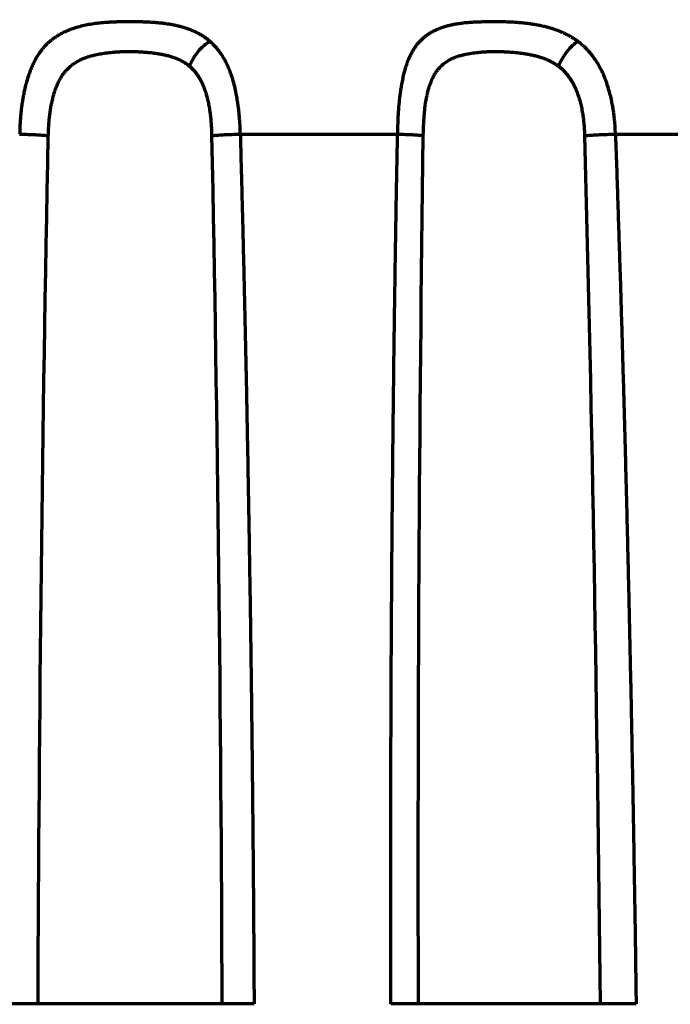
# Model space of a CAD drawing. Header units: millimetres. Extents: x -170 to 6906, y -2212 to 4257.
# Tile 173 of 256: x 4921 to 4931, y -1053 to -1037. Entities that reach past the tile are written whole.
import ezdxf

# ---------------------------------------------------------------- set-up
doc = ezdxf.new("R2010")
doc.units = ezdxf.units.MM
doc.layers.add('1', color=7, linetype='Continuous', true_color=0xffffff)
doc.styles.add('PC_TEXTSTYLE', font='ISOCP.SHX', dxfattribs={"width": 0.707, "bigfont": 'GBCBIG.SHX'})
doc.dimstyles.new('GB_DIMSTYLE', dxfattribs={"dimtxt": 50, "dimasz": 40, "dimexe": 1, "dimexo": 0, "dimgap": 1.5, "dimtad": 1, "dimdec": 1, "dimdsep": 46, "dimtxsty": 'PC_TEXTSTYLE', "dimcen": 0, "dimclrd": 256, "dimclrt": 3, "dimadec": 1, "dimazin": 2, "dimtp": 0.1, "dimtm": 0.1, "dimtfac": 0.71, "dimtdec": 1, "dimtmove": 0, "dimatfit": 3, "dimfxl": 1, "dimtfill": 1, "dimarcsym": 0})

# ---------------------------------------------------------------- blocks, each defined once
blk = doc.blocks.new('*D40')
at = {"lineweight": -2, "transparency": 16777216}
for p, q in [((5298.604, -811.424), (5142.709, -938.982)), ((4772.638, -1241.784), (5111.751, -964.312))]:
    blk.add_line(p, q, dxfattribs=at)
at = {"lineweight": 18, "transparency": 16777216}
blk.add_solid([(5138.487, -933.822), (5146.931, -944.141), (5111.751, -964.312)], dxfattribs=at)
at = {"layer": 'Defpoints', "color": 0, "lineweight": 18, "transparency": 16777216}
for p in [(5111.751, -964.312), (4772.638, -1241.784)]:
    blk.add_point(p, dxfattribs=at)
at = {"color": 3, "lineweight": 18, "transparency": 16777216, "insert": (5244.525, -821.426), "char_height": 50, "attachment_point": 5, "rotation": 39.291, "style": 'PC_TEXTSTYLE', "bg_fill": 3, "box_fill_scale": 1.1, "bg_fill_color": 256, "bg_fill_true_color": 13158600, "bg_fill_transparency": 0}
blk.add_mtext('R625', dxfattribs=at)

msp = doc.modelspace()

# ---------------------------------------------------------------- linework, layer by layer
at = {"color": 0, "lineweight": 18}
msp.add_arc((4772.638, -1241.784), 438.165, 198.70552, 161.36953, dxfattribs=at)
at = {"layer": '1', "color": 0, "linetype": 'Continuous', "lineweight": 70}
for points, knots in [([(4922.638, -1037.354), (4922.633, -1037.354), (4922.621, -1037.354), (4922.604, -1037.354), (4922.587, -1037.354), (4922.57, -1037.354), (4922.554, -1037.354), (4922.538, -1037.354), (4922.523, -1037.354), (4922.508, -1037.355), (4922.493, -1037.355), (4922.479, -1037.355), (4922.465, -1037.355), (4922.452, -1037.356), (4922.439, -1037.356), (4922.426, -1037.356), (4922.414, -1037.357), (4922.402, -1037.357), (4922.39, -1037.358), (4922.379, -1037.358), (4922.368, -1037.358), (4922.357, -1037.359), (4922.347, -1037.359), (4922.338, -1037.36), (4922.328, -1037.36), (4922.319, -1037.361), (4922.311, -1037.361), (4922.303, -1037.362), (4922.295, -1037.362), (4922.287, -1037.363), (4922.265, -1037.364), (4922.228, -1037.367), (4922.176, -1037.371), (4922.124, -1037.377), (4922.073, -1037.383), (4922.022, -1037.39), (4921.971, -1037.399), (4921.902, -1037.412), (4921.82, -1037.431), (4921.729, -1037.458), (4921.652, -1037.486), (4921.581, -1037.516), (4921.516, -1037.549), (4921.456, -1037.585), (4921.406, -1037.619), (4921.365, -1037.649), (4921.332, -1037.676), (4921.303, -1037.703), (4921.274, -1037.731), (4921.244, -1037.764), (4921.215, -1037.797), (4921.189, -1037.832), (4921.163, -1037.867), (4921.14, -1037.903), (4921.118, -1037.94), (4921.097, -1037.977), (4921.078, -1038.015), (4921.06, -1038.052), (4921.043, -1038.09), (4921.027, -1038.128), (4921.012, -1038.166), (4920.999, -1038.204), (4920.977, -1038.267), (4920.953, -1038.351), (4920.928, -1038.452), (4920.911, -1038.533), (4920.898, -1038.608), (4920.886, -1038.683), (4920.875, -1038.762), (4920.867, -1038.836), (4920.861, -1038.904), (4920.856, -1038.966), (4920.853, -1039.022), (4920.851, -1039.071), (4920.849, -1039.113), (4920.849, -1039.149), (4920.848, -1039.17), (4920.848, -1039.179)], [0, 0, 0, 0, 0.005196, 0.010283, 0.015261, 0.020131, 0.024893, 0.029547, 0.034094, 0.038534, 0.042867, 0.047092, 0.051211, 0.055222, 0.059126, 0.062922, 0.066611, 0.070191, 0.073662, 0.077024, 0.080278, 0.083421, 0.086455, 0.089378, 0.092191, 0.094894, 0.097485, 0.099965, 0.102334, 0.104591, 0.106735, 0.122722, 0.138821, 0.155035, 0.171369, 0.187828, 0.204416, 0.221138, 0.257062, 0.289603, 0.318636, 0.34404, 0.3735, 0.399871, 0.423026, 0.442811, 0.459105, 0.471814, 0.488963, 0.50591, 0.522635, 0.539127, 0.555381, 0.571394, 0.587161, 0.602676, 0.617931, 0.632917, 0.647628, 0.662056, 0.676195, 0.690038, 0.703579, 0.744319, 0.778088, 0.804744, 0.824193, 0.850799, 0.87544, 0.898098, 0.918758, 0.937408, 0.954032, 0.968619, 0.981151, 0.991617, 1, 1, 1, 1]), ([(4923.938, -1037.671), (4923.934, -1037.667), (4923.926, -1037.661), (4923.914, -1037.651), (4923.902, -1037.642), (4923.89, -1037.632), (4923.877, -1037.623), (4923.865, -1037.614), (4923.852, -1037.605), (4923.84, -1037.597), (4923.827, -1037.589), (4923.814, -1037.58), (4923.801, -1037.572), (4923.788, -1037.565), (4923.775, -1037.557), (4923.761, -1037.55), (4923.748, -1037.542), (4923.734, -1037.535), (4923.72, -1037.529), (4923.707, -1037.522), (4923.693, -1037.515), (4923.679, -1037.509), (4923.665, -1037.503), (4923.651, -1037.497), (4923.636, -1037.491), (4923.622, -1037.485), (4923.608, -1037.479), (4923.593, -1037.474), (4923.578, -1037.469), (4923.564, -1037.464), (4923.549, -1037.459), (4923.534, -1037.454), (4923.519, -1037.449), (4923.504, -1037.445), (4923.489, -1037.44), (4923.474, -1037.436), (4923.459, -1037.432), (4923.443, -1037.428), (4923.428, -1037.424), (4923.412, -1037.421), (4923.397, -1037.417), (4923.381, -1037.413), (4923.366, -1037.41), (4923.35, -1037.407), (4923.334, -1037.404), (4923.318, -1037.401), (4923.302, -1037.398), (4923.286, -1037.395), (4923.27, -1037.393), (4923.254, -1037.39), (4923.238, -1037.388), (4923.222, -1037.385), (4923.206, -1037.383), (4923.19, -1037.381), (4923.173, -1037.379), (4923.157, -1037.377), (4923.141, -1037.375), (4923.124, -1037.374), (4923.108, -1037.372), (4923.091, -1037.37), (4923.075, -1037.369), (4923.058, -1037.368), (4923.042, -1037.366), (4923.025, -1037.365), (4923.008, -1037.364), (4922.992, -1037.363), (4922.975, -1037.362), (4922.958, -1037.361), (4922.942, -1037.36), (4922.925, -1037.359), (4922.908, -1037.359), (4922.891, -1037.358), (4922.874, -1037.357), (4922.858, -1037.357), (4922.841, -1037.356), (4922.824, -1037.356), (4922.807, -1037.356), (4922.79, -1037.355), (4922.773, -1037.355), (4922.757, -1037.355), (4922.74, -1037.355), (4922.723, -1037.354), (4922.706, -1037.354), (4922.689, -1037.354), (4922.672, -1037.354), (4922.655, -1037.354), (4922.644, -1037.354), (4922.638, -1037.354)], [0, 0, 0, 0, 0.013212, 0.026367, 0.039467, 0.052512, 0.065504, 0.078444, 0.091334, 0.104174, 0.116966, 0.12971, 0.142408, 0.155061, 0.16767, 0.180235, 0.192759, 0.205241, 0.217683, 0.230085, 0.242449, 0.254775, 0.267063, 0.279316, 0.291532, 0.303714, 0.315862, 0.327977, 0.340058, 0.352107, 0.364125, 0.376112, 0.388068, 0.399994, 0.411891, 0.423759, 0.435599, 0.44741, 0.459195, 0.470952, 0.482682, 0.494387, 0.506065, 0.517718, 0.529346, 0.54095, 0.552529, 0.564084, 0.575616, 0.587124, 0.59861, 0.610073, 0.621515, 0.632934, 0.644332, 0.655709, 0.667066, 0.678401, 0.689717, 0.701014, 0.712291, 0.723549, 0.734788, 0.74601, 0.757213, 0.768399, 0.779568, 0.79072, 0.801856, 0.812975, 0.824079, 0.835166, 0.846238, 0.857295, 0.868338, 0.879365, 0.890379, 0.901379, 0.912367, 0.923345, 0.934313, 0.945272, 0.956226, 0.967174, 0.978118, 0.989059, 1, 1, 1, 1]), ([(4929.908, -1037.671), (4929.904, -1037.668), (4929.895, -1037.661), (4929.882, -1037.652), (4929.868, -1037.643), (4929.855, -1037.634), (4929.841, -1037.625), (4929.827, -1037.616), (4929.814, -1037.608), (4929.8, -1037.599), (4929.786, -1037.591), (4929.772, -1037.583), (4929.757, -1037.576), (4929.743, -1037.568), (4929.729, -1037.561), (4929.714, -1037.553), (4929.7, -1037.546), (4929.685, -1037.54), (4929.671, -1037.533), (4929.656, -1037.526), (4929.641, -1037.52), (4929.626, -1037.514), (4929.611, -1037.507), (4929.596, -1037.501), (4929.581, -1037.496), (4929.566, -1037.49), (4929.551, -1037.485), (4929.535, -1037.479), (4929.52, -1037.474), (4929.504, -1037.469), (4929.489, -1037.464), (4929.473, -1037.459), (4929.458, -1037.455), (4929.442, -1037.45), (4929.426, -1037.446), (4929.411, -1037.441), (4929.395, -1037.437), (4929.379, -1037.433), (4929.363, -1037.429), (4929.347, -1037.426), (4929.331, -1037.422), (4929.315, -1037.419), (4929.299, -1037.415), (4929.283, -1037.412), (4929.267, -1037.409), (4929.251, -1037.406), (4929.234, -1037.403), (4929.218, -1037.4), (4929.202, -1037.397), (4929.186, -1037.395), (4929.169, -1037.392), (4929.153, -1037.39), (4929.136, -1037.387), (4929.12, -1037.385), (4929.104, -1037.383), (4929.087, -1037.381), (4929.071, -1037.379), (4929.054, -1037.377), (4929.038, -1037.376), (4929.021, -1037.374), (4929.005, -1037.372), (4928.988, -1037.371), (4928.972, -1037.369), (4928.955, -1037.368), (4928.939, -1037.367), (4928.922, -1037.366), (4928.906, -1037.364), (4928.851, -1037.361), (4928.764, -1037.357), (4928.647, -1037.354), (4928.545, -1037.354), (4928.458, -1037.354), (4928.385, -1037.355), (4928.317, -1037.357), (4928.252, -1037.359), (4928.187, -1037.363), (4928.127, -1037.367), (4928.073, -1037.372), (4928.024, -1037.378), (4927.981, -1037.384), (4927.942, -1037.39), (4927.908, -1037.395), (4927.879, -1037.401), (4927.854, -1037.406), (4927.834, -1037.41), (4927.819, -1037.414), (4927.807, -1037.417), (4927.796, -1037.42), (4927.783, -1037.423), (4927.767, -1037.428), (4927.752, -1037.432), (4927.736, -1037.437), (4927.721, -1037.442), (4927.705, -1037.447), (4927.69, -1037.453), (4927.675, -1037.458), (4927.66, -1037.464), (4927.645, -1037.47), (4927.631, -1037.476), (4927.616, -1037.482), (4927.602, -1037.489), (4927.588, -1037.495), (4927.573, -1037.502), (4927.56, -1037.509), (4927.546, -1037.517), (4927.532, -1037.524), (4927.518, -1037.532), (4927.505, -1037.54), (4927.492, -1037.548), (4927.479, -1037.557), (4927.466, -1037.565), (4927.453, -1037.574), (4927.44, -1037.583), (4927.428, -1037.593), (4927.416, -1037.603), (4927.404, -1037.612), (4927.38, -1037.633), (4927.346, -1037.664), (4927.304, -1037.711), (4927.266, -1037.762), (4927.23, -1037.818), (4927.196, -1037.878), (4927.166, -1037.942), (4927.144, -1037.994), (4927.129, -1038.036), (4927.117, -1038.072), (4927.101, -1038.123), (4927.083, -1038.189), (4927.063, -1038.273), (4927.046, -1038.363), (4927.032, -1038.446), (4927.023, -1038.508), (4927.017, -1038.557), (4927.012, -1038.6), (4927.007, -1038.643), (4927.003, -1038.685), (4926.999, -1038.726), (4926.996, -1038.766), (4926.993, -1038.805), (4926.99, -1038.843), (4926.988, -1038.88), (4926.986, -1038.916), (4926.985, -1038.95), (4926.984, -1038.984), (4926.983, -1039.016), (4926.982, -1039.046), (4926.982, -1039.076), (4926.981, -1039.103), (4926.981, -1039.13), (4926.981, -1039.155), (4926.981, -1039.171), (4926.981, -1039.179)], [0, 0, 0, 0, 0.003969, 0.007923, 0.01186, 0.015782, 0.019688, 0.02358, 0.027457, 0.03132, 0.035169, 0.039005, 0.042827, 0.046636, 0.050432, 0.054216, 0.057988, 0.061748, 0.065496, 0.069233, 0.072958, 0.076673, 0.080377, 0.08407, 0.087753, 0.091426, 0.095089, 0.098742, 0.102385, 0.106019, 0.109644, 0.11326, 0.116867, 0.120465, 0.124054, 0.127635, 0.131208, 0.134773, 0.138329, 0.141878, 0.145419, 0.148952, 0.152477, 0.155995, 0.159506, 0.163009, 0.166505, 0.169994, 0.173476, 0.176952, 0.18042, 0.183882, 0.187338, 0.190787, 0.194229, 0.197665, 0.201096, 0.20452, 0.207938, 0.21135, 0.214757, 0.218157, 0.221553, 0.224942, 0.228327, 0.231706, 0.23508, 0.238449, 0.265024, 0.288582, 0.309266, 0.327196, 0.342425, 0.354956, 0.370108, 0.384321, 0.39758, 0.40987, 0.421176, 0.431482, 0.440773, 0.449035, 0.456254, 0.462417, 0.467514, 0.471535, 0.474473, 0.476322, 0.480542, 0.484772, 0.489015, 0.493269, 0.497535, 0.501812, 0.506102, 0.510405, 0.51472, 0.519048, 0.523389, 0.527744, 0.532112, 0.536494, 0.54089, 0.545301, 0.549727, 0.554168, 0.558626, 0.563101, 0.567593, 0.572104, 0.576633, 0.581182, 0.585751, 0.59034, 0.594949, 0.599578, 0.604225, 0.622501, 0.641003, 0.659702, 0.678562, 0.697573, 0.716743, 0.736071, 0.742017, 0.751614, 0.764903, 0.781931, 0.802753, 0.826901, 0.846074, 0.860195, 0.869215, 0.878885, 0.88828, 0.897397, 0.906234, 0.91479, 0.923065, 0.931056, 0.938763, 0.946185, 0.953321, 0.96017, 0.966731, 0.973003, 0.978986, 0.984679, 0.990079, 0.995186, 1, 1, 1, 1]), ([(4923.605, -1038.074), (4923.62, -1038.035), (4923.659, -1037.953), (4923.741, -1037.833), (4923.839, -1037.733), (4923.906, -1037.688), (4923.938, -1037.671)], [0, 0, 0, 0, 0.246969, 0.500446, 0.753924, 1, 1, 1, 1]), ([(4924.429, -1039.179), (4924.429, -1039.173), (4924.428, -1039.159), (4924.428, -1039.138), (4924.427, -1039.116), (4924.427, -1039.093), (4924.426, -1039.069), (4924.425, -1039.044), (4924.424, -1039.018), (4924.422, -1038.991), (4924.42, -1038.963), (4924.418, -1038.934), (4924.416, -1038.904), (4924.413, -1038.873), (4924.41, -1038.841), (4924.407, -1038.808), (4924.403, -1038.775), (4924.399, -1038.741), (4924.392, -1038.688), (4924.38, -1038.613), (4924.362, -1038.512), (4924.338, -1038.4), (4924.308, -1038.289), (4924.273, -1038.185), (4924.237, -1038.093), (4924.198, -1038.01), (4924.16, -1037.942), (4924.125, -1037.886), (4924.094, -1037.841), (4924.063, -1037.802), (4924.035, -1037.767), (4924.007, -1037.738), (4923.982, -1037.712), (4923.959, -1037.69), (4923.945, -1037.677), (4923.938, -1037.671)], [0, 0, 0, 0, 0.010718, 0.022031, 0.033937, 0.046435, 0.059519, 0.07319, 0.087443, 0.102277, 0.117689, 0.133677, 0.150239, 0.167373, 0.185077, 0.203348, 0.222185, 0.241585, 0.261547, 0.312327, 0.371604, 0.439244, 0.515068, 0.581635, 0.644709, 0.704303, 0.76044, 0.800906, 0.83826, 0.872559, 0.903859, 0.93221, 0.957659, 0.980244, 1, 1, 1, 1]), ([(4929.593, -1038.074), (4929.61, -1038.035), (4929.651, -1037.952), (4929.732, -1037.832), (4929.822, -1037.733), (4929.881, -1037.688), (4929.908, -1037.671)], [0, 0, 0, 0, 0.247694, 0.501896, 0.756099, 1, 1, 1, 1]), ([(4930.517, -1039.179), (4930.517, -1039.173), (4930.517, -1039.159), (4930.516, -1039.138), (4930.515, -1039.116), (4930.514, -1039.093), (4930.513, -1039.069), (4930.512, -1039.044), (4930.51, -1039.018), (4930.508, -1038.991), (4930.505, -1038.963), (4930.502, -1038.934), (4930.499, -1038.904), (4930.496, -1038.873), (4930.491, -1038.841), (4930.487, -1038.808), (4930.482, -1038.775), (4930.476, -1038.741), (4930.467, -1038.688), (4930.451, -1038.613), (4930.427, -1038.512), (4930.395, -1038.4), (4930.356, -1038.289), (4930.312, -1038.185), (4930.267, -1038.093), (4930.219, -1038.01), (4930.172, -1037.942), (4930.13, -1037.886), (4930.092, -1037.841), (4930.056, -1037.802), (4930.022, -1037.767), (4929.99, -1037.738), (4929.96, -1037.712), (4929.933, -1037.69), (4929.916, -1037.677), (4929.908, -1037.671)], [0, 0, 0, 0, 0.010718, 0.022031, 0.033937, 0.046434, 0.059519, 0.07319, 0.087443, 0.102277, 0.117689, 0.133677, 0.150239, 0.167373, 0.185077, 0.203348, 0.222185, 0.241585, 0.261547, 0.312327, 0.371604, 0.439243, 0.515068, 0.581635, 0.644709, 0.704303, 0.76044, 0.800906, 0.83826, 0.872559, 0.903859, 0.93221, 0.957659, 0.980244, 1, 1, 1, 1]), ([(4921.313, -1039.206), (4921.313, -1039.197), (4921.314, -1039.179), (4921.315, -1039.152), (4921.316, -1039.124), (4921.318, -1039.094), (4921.319, -1039.064), (4921.321, -1039.033), (4921.324, -1039.001), (4921.326, -1038.969), (4921.331, -1038.919), (4921.338, -1038.852), (4921.349, -1038.771), (4921.361, -1038.702), (4921.373, -1038.644), (4921.384, -1038.596), (4921.397, -1038.545), (4921.412, -1038.495), (4921.43, -1038.443), (4921.45, -1038.391), (4921.473, -1038.34), (4921.499, -1038.288), (4921.529, -1038.239), (4921.562, -1038.191), (4921.59, -1038.156), (4921.614, -1038.13), (4921.635, -1038.109), (4921.66, -1038.086), (4921.69, -1038.06), (4921.735, -1038.027), (4921.793, -1037.991), (4921.861, -1037.957), (4921.922, -1037.933), (4921.975, -1037.915), (4922.019, -1037.902), (4922.053, -1037.894), (4922.101, -1037.883), (4922.173, -1037.869), (4922.273, -1037.854), (4922.37, -1037.844), (4922.441, -1037.84), (4922.495, -1037.837), (4922.546, -1037.835), (4922.603, -1037.835), (4922.659, -1037.835), (4922.716, -1037.836), (4922.773, -1037.838), (4922.832, -1037.841), (4922.891, -1037.845), (4922.95, -1037.85), (4923.012, -1037.857), (4923.075, -1037.866), (4923.139, -1037.876), (4923.204, -1037.89), (4923.269, -1037.906), (4923.321, -1037.922), (4923.358, -1037.935), (4923.383, -1037.945), (4923.407, -1037.955), (4923.431, -1037.965), (4923.454, -1037.977), (4923.477, -1037.988), (4923.5, -1038.001), (4923.522, -1038.014), (4923.543, -1038.028), (4923.565, -1038.043), (4923.585, -1038.058), (4923.599, -1038.069), (4923.605, -1038.074)], [0, 0, 0, 0, 0.007512, 0.015318, 0.023416, 0.031803, 0.040478, 0.049438, 0.05868, 0.068203, 0.078002, 0.102423, 0.126452, 0.150085, 0.164547, 0.179707, 0.195534, 0.211995, 0.229052, 0.246665, 0.264795, 0.2834, 0.302955, 0.322067, 0.340761, 0.348747, 0.358584, 0.370231, 0.383639, 0.398765, 0.427201, 0.451866, 0.47299, 0.490691, 0.505024, 0.516016, 0.523683, 0.550042, 0.582942, 0.614425, 0.635039, 0.644821, 0.661803, 0.678269, 0.694239, 0.709729, 0.726739, 0.743759, 0.760783, 0.777801, 0.796131, 0.815078, 0.834648, 0.854852, 0.875708, 0.897249, 0.905663, 0.914091, 0.922534, 0.930997, 0.939485, 0.948, 0.95655, 0.965138, 0.973771, 0.982454, 0.991195, 1, 1, 1, 1]), ([(4927.399, -1039.206), (4927.399, -1039.197), (4927.399, -1039.179), (4927.4, -1039.152), (4927.401, -1039.124), (4927.402, -1039.094), (4927.403, -1039.064), (4927.404, -1039.033), (4927.406, -1039.001), (4927.408, -1038.969), (4927.411, -1038.919), (4927.416, -1038.852), (4927.424, -1038.771), (4927.432, -1038.702), (4927.441, -1038.644), (4927.449, -1038.596), (4927.459, -1038.545), (4927.471, -1038.495), (4927.485, -1038.443), (4927.5, -1038.391), (4927.519, -1038.34), (4927.54, -1038.288), (4927.564, -1038.239), (4927.591, -1038.191), (4927.614, -1038.156), (4927.635, -1038.13), (4927.652, -1038.109), (4927.673, -1038.086), (4927.699, -1038.06), (4927.738, -1038.027), (4927.789, -1037.991), (4927.849, -1037.957), (4927.904, -1037.933), (4927.952, -1037.915), (4927.992, -1037.902), (4928.024, -1037.894), (4928.068, -1037.883), (4928.135, -1037.869), (4928.23, -1037.854), (4928.321, -1037.844), (4928.39, -1037.84), (4928.443, -1037.837), (4928.492, -1037.835), (4928.548, -1037.835), (4928.603, -1037.835), (4928.659, -1037.836), (4928.717, -1037.838), (4928.776, -1037.841), (4928.836, -1037.845), (4928.897, -1037.85), (4928.959, -1037.857), (4929.025, -1037.866), (4929.091, -1037.876), (4929.159, -1037.89), (4929.228, -1037.906), (4929.283, -1037.922), (4929.323, -1037.935), (4929.35, -1037.945), (4929.376, -1037.955), (4929.401, -1037.965), (4929.427, -1037.977), (4929.452, -1037.988), (4929.476, -1038.001), (4929.501, -1038.014), (4929.524, -1038.028), (4929.548, -1038.043), (4929.571, -1038.058), (4929.586, -1038.069), (4929.593, -1038.074)], [0, 0, 0, 0, 0.007512, 0.015318, 0.023416, 0.031803, 0.040478, 0.049438, 0.05868, 0.068203, 0.078002, 0.102423, 0.126452, 0.150085, 0.164547, 0.179707, 0.195534, 0.211995, 0.229051, 0.246665, 0.264795, 0.2834, 0.302955, 0.322066, 0.340761, 0.348747, 0.358584, 0.370231, 0.383639, 0.398765, 0.427199, 0.451863, 0.472987, 0.490688, 0.505022, 0.516015, 0.523683, 0.550042, 0.582942, 0.614425, 0.635038, 0.644821, 0.661803, 0.678269, 0.694239, 0.709729, 0.726739, 0.743759, 0.760783, 0.777801, 0.796131, 0.815078, 0.834648, 0.854852, 0.875708, 0.897249, 0.905663, 0.914091, 0.922534, 0.930997, 0.939485, 0.948, 0.95655, 0.965138, 0.973771, 0.982454, 0.991195, 1, 1, 1, 1]), ([(4923.605, -1038.074), (4923.609, -1038.077), (4923.615, -1038.082), (4923.625, -1038.09), (4923.634, -1038.099), (4923.643, -1038.107), (4923.651, -1038.116), (4923.66, -1038.125), (4923.668, -1038.134), (4923.677, -1038.143), (4923.684, -1038.152), (4923.692, -1038.161), (4923.7, -1038.171), (4923.707, -1038.18), (4923.714, -1038.19), (4923.722, -1038.2), (4923.728, -1038.209), (4923.735, -1038.219), (4923.742, -1038.229), (4923.748, -1038.239), (4923.754, -1038.249), (4923.76, -1038.259), (4923.766, -1038.269), (4923.772, -1038.279), (4923.778, -1038.289), (4923.783, -1038.299), (4923.789, -1038.309), (4923.794, -1038.319), (4923.799, -1038.329), (4923.804, -1038.34), (4923.809, -1038.35), (4923.813, -1038.36), (4923.818, -1038.37), (4923.822, -1038.38), (4923.826, -1038.391), (4923.831, -1038.401), (4923.835, -1038.411), (4923.839, -1038.421), (4923.843, -1038.431), (4923.846, -1038.441), (4923.85, -1038.451), (4923.854, -1038.461), (4923.857, -1038.471), (4923.86, -1038.481), (4923.864, -1038.491), (4923.867, -1038.501), (4923.87, -1038.511), (4923.878, -1038.536), (4923.89, -1038.582), (4923.907, -1038.654), (4923.924, -1038.741), (4923.937, -1038.825), (4923.945, -1038.901), (4923.951, -1038.962), (4923.955, -1039.019), (4923.959, -1039.072), (4923.961, -1039.121), (4923.963, -1039.164), (4923.964, -1039.192), (4923.964, -1039.205)], [0, 0, 0, 0, 0.011401, 0.022737, 0.03401, 0.045221, 0.05637, 0.067459, 0.078487, 0.089455, 0.100363, 0.111212, 0.122002, 0.132732, 0.143403, 0.154014, 0.164565, 0.175056, 0.185486, 0.195855, 0.206163, 0.216408, 0.226591, 0.236711, 0.246766, 0.256757, 0.266683, 0.276542, 0.286335, 0.29606, 0.305716, 0.315304, 0.324821, 0.334268, 0.343643, 0.352945, 0.362174, 0.371329, 0.380409, 0.389414, 0.398342, 0.407192, 0.415964, 0.424657, 0.433271, 0.441803, 0.450255, 0.458624, 0.507718, 0.567027, 0.636897, 0.7177, 0.768142, 0.815348, 0.85923, 0.899706, 0.936703, 0.970155, 1, 1, 1, 1]), ([(4929.593, -1038.074), (4929.597, -1038.077), (4929.604, -1038.082), (4929.615, -1038.09), (4929.625, -1038.099), (4929.635, -1038.107), (4929.645, -1038.116), (4929.655, -1038.125), (4929.664, -1038.134), (4929.673, -1038.143), (4929.683, -1038.152), (4929.691, -1038.161), (4929.7, -1038.171), (4929.709, -1038.18), (4929.717, -1038.19), (4929.725, -1038.2), (4929.733, -1038.209), (4929.741, -1038.219), (4929.748, -1038.229), (4929.756, -1038.239), (4929.763, -1038.249), (4929.77, -1038.259), (4929.777, -1038.269), (4929.783, -1038.279), (4929.79, -1038.289), (4929.796, -1038.299), (4929.803, -1038.309), (4929.809, -1038.319), (4929.815, -1038.329), (4929.821, -1038.34), (4929.826, -1038.35), (4929.832, -1038.36), (4929.837, -1038.37), (4929.842, -1038.38), (4929.848, -1038.391), (4929.852, -1038.401), (4929.857, -1038.411), (4929.862, -1038.421), (4929.867, -1038.431), (4929.871, -1038.441), (4929.876, -1038.451), (4929.88, -1038.461), (4929.884, -1038.471), (4929.888, -1038.481), (4929.892, -1038.491), (4929.896, -1038.501), (4929.899, -1038.511), (4929.909, -1038.536), (4929.924, -1038.582), (4929.945, -1038.654), (4929.966, -1038.741), (4929.982, -1038.825), (4929.993, -1038.901), (4930, -1038.962), (4930.006, -1039.019), (4930.01, -1039.072), (4930.013, -1039.121), (4930.015, -1039.164), (4930.017, -1039.192), (4930.017, -1039.205)], [0, 0, 0, 0, 0.011401, 0.022737, 0.03401, 0.045221, 0.05637, 0.067459, 0.078487, 0.089455, 0.100363, 0.111212, 0.122002, 0.132732, 0.143403, 0.154014, 0.164565, 0.175056, 0.185486, 0.195855, 0.206163, 0.216408, 0.226591, 0.236711, 0.246766, 0.256757, 0.266683, 0.276542, 0.286335, 0.29606, 0.305716, 0.315304, 0.324821, 0.334268, 0.343643, 0.352945, 0.362174, 0.371329, 0.380409, 0.389414, 0.398342, 0.407192, 0.415964, 0.424657, 0.433271, 0.441803, 0.450255, 0.458624, 0.507718, 0.567027, 0.636897, 0.7177, 0.768142, 0.815348, 0.85923, 0.899706, 0.936703, 0.970155, 1, 1, 1, 1]), ([(4921.313, -1039.206), (4921.292, -1039.203), (4921.265, -1039.2), (4921.216, -1039.196), (4921.198, -1039.195), (4921.16, -1039.192), (4921.14, -1039.191), (4921.098, -1039.189), (4921.076, -1039.188), (4921.032, -1039.186), (4921.009, -1039.185), (4920.94, -1039.182), (4920.893, -1039.18), (4920.848, -1039.179)], [0, 0, 0, 0, 0.25, 0.25, 0.375, 0.375, 0.5, 0.5, 0.625, 0.625, 0.75, 0.75, 1, 1, 1, 1]), ([(4924.429, -1039.179), (4924.384, -1039.18), (4924.337, -1039.182), (4924.268, -1039.185), (4924.245, -1039.186), (4924.201, -1039.188), (4924.179, -1039.189), (4924.137, -1039.191), (4924.117, -1039.192), (4924.079, -1039.195), (4924.061, -1039.196), (4924.012, -1039.2), (4923.985, -1039.203), (4923.964, -1039.205)], [0, 0, 0, 0, 0.25, 0.25, 0.375, 0.375, 0.5, 0.5, 0.625, 0.625, 0.75, 0.75, 1, 1, 1, 1]), ([(4924.429, -1039.179), (4924.432, -1039.306), (4924.439, -1039.56), (4924.449, -1039.941), (4924.459, -1040.324), (4924.469, -1040.709), (4924.478, -1041.094), (4924.487, -1041.481), (4924.496, -1041.869), (4924.505, -1042.259), (4924.513, -1042.65), (4924.522, -1043.042), (4924.53, -1043.436), (4924.537, -1043.83), (4924.545, -1044.227), (4924.552, -1044.624), (4924.559, -1045.023), (4924.566, -1045.424), (4924.573, -1045.825), (4924.579, -1046.228), (4924.586, -1046.633), (4924.592, -1047.038), (4924.597, -1047.445), (4924.603, -1047.854), (4924.608, -1048.263), (4924.613, -1048.674), (4924.618, -1049.087), (4924.622, -1049.501), (4924.627, -1049.916), (4924.631, -1050.332), (4924.635, -1050.75), (4924.638, -1051.169), (4924.642, -1051.589), (4924.645, -1052.011), (4924.648, -1052.434), (4924.65, -1052.859), (4924.652, -1053.142), (4924.653, -1053.284)], [0, 0, 0, 0, 0.026959, 0.054013, 0.081161, 0.108405, 0.135743, 0.163175, 0.190703, 0.218325, 0.246042, 0.273854, 0.301761, 0.329763, 0.357859, 0.386051, 0.414337, 0.442718, 0.471194, 0.499765, 0.52843, 0.557191, 0.586047, 0.614997, 0.644043, 0.673183, 0.702419, 0.731749, 0.761175, 0.790695, 0.820311, 0.850021, 0.879827, 0.909728, 0.939723, 0.969814, 1, 1, 1, 1]), ([(4926.874, -1053.284), (4926.873, -1053.142), (4926.873, -1052.859), (4926.872, -1052.434), (4926.871, -1052.011), (4926.871, -1051.589), (4926.871, -1051.169), (4926.871, -1050.75), (4926.871, -1050.332), (4926.872, -1049.916), (4926.873, -1049.501), (4926.874, -1049.087), (4926.876, -1048.674), (4926.877, -1048.263), (4926.879, -1047.854), (4926.881, -1047.445), (4926.884, -1047.038), (4926.886, -1046.633), (4926.889, -1046.228), (4926.892, -1045.825), (4926.895, -1045.424), (4926.899, -1045.023), (4926.903, -1044.624), (4926.907, -1044.227), (4926.911, -1043.831), (4926.916, -1043.436), (4926.92, -1043.042), (4926.925, -1042.65), (4926.931, -1042.259), (4926.936, -1041.869), (4926.942, -1041.481), (4926.948, -1041.094), (4926.954, -1040.709), (4926.96, -1040.324), (4926.967, -1039.941), (4926.974, -1039.56), (4926.979, -1039.306), (4926.981, -1039.179)], [0, 0, 0, 0, 0.030185, 0.060276, 0.090271, 0.120171, 0.149976, 0.179687, 0.209302, 0.238822, 0.268247, 0.297577, 0.326813, 0.355953, 0.384998, 0.413949, 0.442804, 0.471565, 0.500231, 0.528802, 0.557278, 0.585659, 0.613945, 0.642137, 0.670233, 0.698235, 0.726142, 0.753954, 0.781671, 0.809294, 0.836822, 0.864255, 0.891593, 0.918837, 0.945986, 0.97304, 1, 1, 1, 1]), ([(4927.399, -1039.206), (4927.384, -1039.203), (4927.363, -1039.2), (4927.323, -1039.196), (4927.308, -1039.195), (4927.275, -1039.192), (4927.257, -1039.191), (4927.22, -1039.189), (4927.2, -1039.188), (4927.158, -1039.186), (4927.137, -1039.185), (4927.071, -1039.182), (4927.025, -1039.18), (4926.981, -1039.179)], [0, 0, 0, 0, 0.25, 0.25, 0.375, 0.375, 0.5, 0.5, 0.625, 0.625, 0.75, 0.75, 1, 1, 1, 1]), ([(4930.517, -1039.179), (4930.474, -1039.18), (4930.427, -1039.182), (4930.356, -1039.185), (4930.332, -1039.186), (4930.285, -1039.188), (4930.262, -1039.189), (4930.217, -1039.191), (4930.195, -1039.192), (4930.153, -1039.195), (4930.133, -1039.196), (4930.076, -1039.2), (4930.044, -1039.203), (4930.017, -1039.205)], [0, 0, 0, 0, 0.25, 0.25, 0.375, 0.375, 0.5, 0.5, 0.625, 0.625, 0.75, 0.75, 1, 1, 1, 1]), ([(4930.517, -1039.179), (4930.522, -1039.306), (4930.531, -1039.56), (4930.544, -1039.941), (4930.556, -1040.324), (4930.569, -1040.709), (4930.581, -1041.094), (4930.594, -1041.481), (4930.606, -1041.869), (4930.617, -1042.259), (4930.629, -1042.65), (4930.64, -1043.042), (4930.651, -1043.436), (4930.662, -1043.83), (4930.673, -1044.227), (4930.683, -1044.624), (4930.693, -1045.023), (4930.704, -1045.424), (4930.713, -1045.825), (4930.723, -1046.228), (4930.732, -1046.633), (4930.741, -1047.038), (4930.75, -1047.445), (4930.759, -1047.854), (4930.768, -1048.263), (4930.776, -1048.674), (4930.784, -1049.087), (4930.792, -1049.501), (4930.8, -1049.916), (4930.807, -1050.332), (4930.814, -1050.75), (4930.821, -1051.169), (4930.828, -1051.589), (4930.835, -1052.011), (4930.841, -1052.434), (4930.847, -1052.859), (4930.851, -1053.142), (4930.853, -1053.284)], [0, 0, 0, 0, 0.026959, 0.054013, 0.081161, 0.108405, 0.135743, 0.163175, 0.190703, 0.218325, 0.246042, 0.273854, 0.301761, 0.329763, 0.357859, 0.386051, 0.414337, 0.442718, 0.471194, 0.499765, 0.52843, 0.557191, 0.586047, 0.614997, 0.644043, 0.673183, 0.702419, 0.731749, 0.761175, 0.790695, 0.820311, 0.850021, 0.879827, 0.909728, 0.939723, 0.969814, 1, 1, 1, 1])]:
    msp.add_open_spline(points, degree=3, knots=knots, dxfattribs=at)
for points in [[(4921.147, -1053.284), (4921.166, -1048.591), (4921.218, -1043.898), (4921.313, -1039.206)], [(4923.964, -1039.205), (4924.059, -1043.897), (4924.111, -1048.591), (4924.13, -1053.284)], [(4926.981, -1039.179), (4926.133, -1039.179), (4925.281, -1039.179), (4924.429, -1039.179)], [(4927.32, -1053.284), (4927.31, -1048.591), (4927.333, -1043.898), (4927.399, -1039.206)], [(4930.017, -1039.205), (4930.139, -1043.897), (4930.219, -1048.591), (4930.267, -1053.284)], [(4933.007, -1039.179), (4932.184, -1039.179), (4931.353, -1039.179), (4930.517, -1039.179)], [(4924.653, -1053.284), (4923.311, -1053.284), (4921.966, -1053.284), (4920.624, -1053.284)], [(4930.853, -1053.284), (4929.538, -1053.284), (4928.21, -1053.284), (4926.874, -1053.284)]]:
    msp.add_open_spline(points, degree=3, dxfattribs=at)

# ---------------------------------------------------------------- next in the draw order: dimensions: what is measured, and where the dimension line sits
at = {"lineweight": 18}
dim = msp.add_radius_dim(center=(4772.638, -1241.784), mpoint=(5111.751, -964.312), text='R625', dimstyle='GB_DIMSTYLE', dxfattribs=at)
dim.commit()
dim.dimension.update_dxf_attribs({"geometry": '*D40', "text_midpoint": (5261.31, -841.939), "dimtype": 164})

doc.saveas('drawing.dxf')
